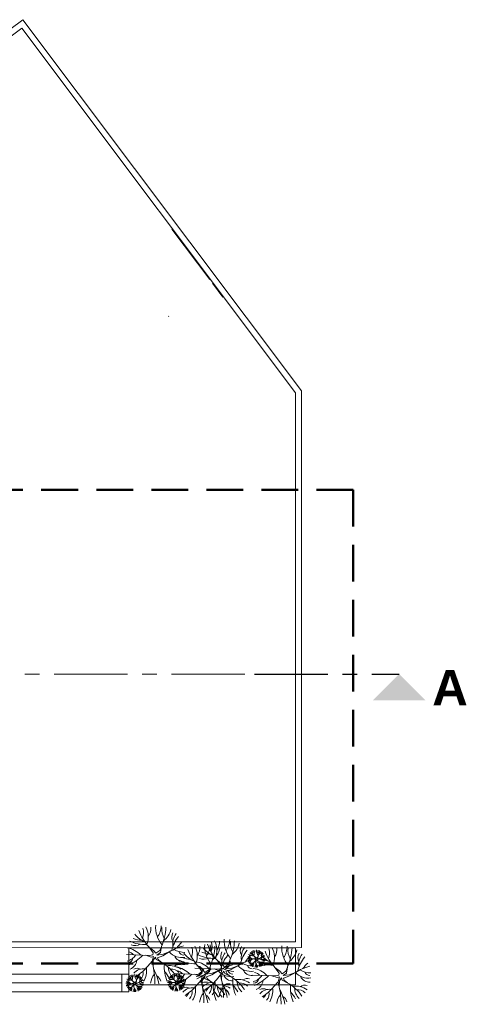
# Model space of a CAD drawing. Extents: x -45086 to 279774, y -60645 to -24658.
# Tile 35 of 35: x 23614 to 25118, y -60402 to -57045. Entities that reach past the tile are written whole.
import ezdxf

# ---------------------------------------------------------------- set-up
doc = ezdxf.new("R2010")
doc.units = 0
doc.header["$LTSCALE"] = 0.1
doc.header["$MEASUREMENT"] = 0
doc.linetypes.add('AXESx2', pattern=[4, 2.5, -0.5, 0.5, -0.5])
doc.linetypes.add('CACHE2', pattern=[0.1875, 0.125, -0.0625])
doc.layers.get('0').update_dxf_attribs({"lineweight": 9})
doc.layers.add('Aucune', color=7, linetype='Continuous', lineweight=9)
doc.styles.add('STYLE_GENERE_6', font='arialbd.ttf')

msp = doc.modelspace()

# ---------------------------------------------------------------- linework, layer by layer
at = {"color": 253, "linetype": 'Continuous'}
for p, q in [((23624.651, -57045.454), (22512.101, -57878.937)), ((23624.651, -57045.454), (24573.492, -58311.014)), ((23620.991, -57073.913), (22540.111, -57882.956)), ((23620.991, -57073.913), (24553.515, -58317.697)), ((24132.538, -57759.571), (24261.34, -57931.358)), ((24121.816, -58057.685), (24120.857, -58056.232)), ((24553.515, -58317.697), (24553.515, -60189.11)), ((24573.492, -58311.014), (24573.492, -60208.431)), ((23153.204, -60209.139), (24573.492, -60208.431)), ((24553.492, -60189.11), (23173.204, -60189.11)), ((23173.204, -60298.698), (23985.398, -60298.698)), ((23961.398, -60358.698), (23961.398, -60298.279)), ((23985.398, -60298.698), (23985.398, -60335.232)), ((23173.237, -60328.698), (23961.398, -60328.698)), ((23173.245, -60358.698), (23985.398, -60358.698))]:
    msp.add_line(p, q, dxfattribs=at)
at = {"color": 253, "linetype": 'Continuous', "lineweight": 20}
for p, q in [((24177.911, -57820.065), (24261.348, -57931.352)), ((24270.691, -57943.813), (24306.222, -57991.204)), ((23985.398, -60209.102), (23985.398, -60358.698)), ((24553.029, -60209.102), (23985.398, -60209.102)), ((24070.974, -60219.24), (24053.823, -60206.055)), ((24068.368, -60226.19), (24053.823, -60206.055)), ((24090.788, -60218.857), (24096.556, -60205.751)), ((24092.995, -60225.504), (24096.75, -60204.673)), ((24553.029, -60335.232), (24553.029, -60209.102)), ((23977.307, -60232.271), (24056.206, -60234.877)), ((24043.218, -60234.448), (24061.418, -60240.958)), ((24056.206, -60234.877), (24067.499, -60233.14)), ((24061.418, -60240.958), (24069.494, -60238.424)), ((24064.893, -60254.858), (24069.494, -60238.424)), ((24067.499, -60233.14), (24068.368, -60226.19)), ((24075.994, -60241.504), (24068.775, -60251.764)), ((24070.974, -60219.24), (24077.924, -60227.927)), ((24078.708, -60249.508), (24075.994, -60241.504)), ((24077.924, -60227.927), (24090.788, -60218.857)), ((24092.995, -60225.504), (24081.399, -60234.008)), ((24081.399, -60234.008), (24102.742, -60231.304)), ((24101.097, -60236.108), (24082.951, -60242.856)), ((24082.951, -60242.856), (24085.711, -60249.405)), ((24123.387, -60223.287), (24101.097, -60236.108)), ((24102.742, -60231.304), (24123.387, -60223.287)), ((24418.281, -60242.414), (24413.135, -60238.459)), ((24417.499, -60244.499), (24413.135, -60238.459)), ((24417.238, -60246.584), (24417.499, -60244.499)), ((24418.281, -60242.414), (24420.366, -60245.02)), ((24420.366, -60245.02), (24424.225, -60242.299)), ((24424.887, -60244.293), (24421.408, -60246.845)), ((24424.225, -60242.299), (24425.955, -60238.368)), ((24424.887, -60244.293), (24426.014, -60238.044)), ((24434.005, -60243.628), (24427.318, -60247.475)), ((24427.811, -60246.033), (24434.005, -60243.628)), ((24050.248, -60271.537), (24064.893, -60254.858)), ((24064.893, -60254.858), (24068.27, -60272.187)), ((24068.775, -60251.764), (24068.27, -60272.187)), ((24078.708, -60249.508), (24097.442, -60259.362)), ((24096.472, -60258.851), (24085.711, -60249.405)), ((24237.843, -60284.095), (24220.692, -60270.91)), ((24235.237, -60291.045), (24220.692, -60270.91)), ((24257.657, -60283.712), (24263.425, -60270.607)), ((24259.864, -60290.359), (24263.619, -60269.528)), ((24304.353, -60266.049), (24287.202, -60252.864)), ((24301.747, -60272.998), (24287.202, -60252.864)), ((24300.878, -60279.948), (24301.747, -60272.998)), ((24304.353, -60266.049), (24311.303, -60274.736)), ((24311.303, -60274.736), (24324.167, -60265.666)), ((24326.374, -60272.313), (24314.778, -60280.817)), ((24314.778, -60280.817), (24336.121, -60278.113)), ((24324.167, -60265.666), (24329.935, -60252.56)), ((24326.374, -60272.313), (24330.129, -60251.481)), ((24356.766, -60270.096), (24334.476, -60282.917)), ((24336.121, -60278.113), (24356.766, -60270.096)), ((24390.181, -60246.323), (24413.85, -60247.105)), ((24409.954, -60246.977), (24415.414, -60248.93)), ((24412.063, -60258.103), (24416.456, -60253.099)), ((24413.85, -60247.105), (24417.238, -60246.584)), ((24415.414, -60248.93), (24417.837, -60248.169)), ((24416.456, -60253.099), (24417.837, -60248.169)), ((24416.456, -60253.099), (24417.47, -60258.298)), ((24417.621, -60252.171), (24417.47, -60258.298)), ((24419.787, -60249.093), (24417.621, -60252.171)), ((24420.601, -60251.495), (24419.787, -60249.093)), ((24420.601, -60251.495), (24426.221, -60254.451)), ((24421.408, -60246.845), (24427.811, -60246.033)), ((24427.318, -60247.475), (24421.874, -60249.499)), ((24421.874, -60249.499), (24422.702, -60251.464)), ((24425.93, -60254.298), (24422.702, -60251.464)), ((24500.364, -60288.996), (24483.213, -60275.811)), ((24497.758, -60295.946), (24483.213, -60275.811)), ((24520.178, -60288.613), (24525.946, -60275.507)), ((24522.385, -60295.26), (24526.14, -60274.429)), ((23173.204, -60298.698), (23961.398, -60298.698)), ((23961.398, -60298.698), (23961.398, -60358.698)), ((24144.176, -60297.126), (24223.075, -60299.732)), ((24210.087, -60299.303), (24228.287, -60305.813)), ((24210.686, -60279.08), (24289.585, -60281.686)), ((24223.075, -60299.732), (24234.368, -60297.995)), ((24228.287, -60305.813), (24236.364, -60303.279)), ((24231.762, -60319.713), (24236.364, -60303.279)), ((24234.368, -60297.995), (24235.237, -60291.045)), ((24242.863, -60306.359), (24235.645, -60316.619)), ((24237.843, -60284.095), (24244.793, -60292.782)), ((24245.577, -60314.363), (24242.863, -60306.359)), ((24244.793, -60292.782), (24257.657, -60283.712)), ((24259.864, -60290.359), (24248.268, -60298.863)), ((24248.268, -60298.863), (24269.611, -60296.159)), ((24267.967, -60300.964), (24249.82, -60307.711)), ((24249.82, -60307.711), (24252.581, -60314.261)), ((24290.256, -60288.142), (24267.967, -60300.964)), ((24269.611, -60296.159), (24290.256, -60288.142)), ((24276.597, -60281.257), (24294.797, -60287.767)), ((24283.628, -60318.346), (24298.272, -60301.666)), ((24289.585, -60281.686), (24300.878, -60279.948)), ((24294.797, -60287.767), (24302.874, -60285.233)), ((24298.272, -60301.666), (24302.874, -60285.233)), ((24298.272, -60301.666), (24301.649, -60318.995)), ((24302.155, -60298.573), (24301.649, -60318.995)), ((24309.373, -60288.312), (24302.155, -60298.573)), ((24312.087, -60296.317), (24309.373, -60288.312)), ((24312.087, -60296.317), (24330.821, -60306.171)), ((24334.476, -60282.917), (24316.33, -60289.665)), ((24316.33, -60289.665), (24319.091, -60296.214)), ((24329.851, -60305.66), (24319.091, -60296.214)), ((24406.697, -60302.027), (24485.596, -60304.633)), ((24472.608, -60304.204), (24490.808, -60310.714)), ((24485.596, -60304.633), (24496.89, -60302.896)), ((24490.808, -60310.714), (24498.885, -60308.18)), ((24494.283, -60324.614), (24498.885, -60308.18)), ((24496.89, -60302.896), (24497.758, -60295.946)), ((24505.384, -60311.26), (24498.166, -60321.52)), ((24500.364, -60288.996), (24507.314, -60297.683)), ((24508.099, -60319.264), (24505.384, -60311.26)), ((24507.314, -60297.683), (24520.178, -60288.613)), ((24522.385, -60295.26), (24510.789, -60303.764)), ((24510.789, -60303.764), (24532.133, -60301.06)), ((24530.488, -60305.864), (24512.342, -60312.612)), ((24552.777, -60293.043), (24530.488, -60305.864)), ((24532.133, -60301.06), (24552.777, -60293.043)), ((23975.544, -60329.639), (23999.214, -60330.421)), ((23985.398, -60335.232), (24553.029, -60335.232)), ((23995.318, -60330.292), (24000.778, -60332.245)), ((23997.427, -60341.419), (24001.82, -60336.415)), ((24003.645, -60325.73), (23998.499, -60321.775)), ((24002.863, -60327.815), (23998.499, -60321.775)), ((23999.214, -60330.421), (24002.602, -60329.9)), ((24000.778, -60332.245), (24003.201, -60331.485)), ((24001.82, -60336.415), (24003.201, -60331.485)), ((24001.82, -60336.415), (24002.833, -60341.614)), ((24002.602, -60329.9), (24002.863, -60327.815)), ((24002.985, -60335.487), (24002.833, -60341.614)), ((24005.151, -60332.409), (24002.985, -60335.487)), ((24003.645, -60325.73), (24005.73, -60328.336)), ((24005.965, -60334.81), (24005.151, -60332.409)), ((24005.73, -60328.336), (24009.589, -60325.615)), ((24005.965, -60334.81), (24011.585, -60337.767)), ((24010.251, -60327.609), (24006.772, -60330.161)), ((24006.772, -60330.161), (24013.175, -60329.349)), ((24012.682, -60330.791), (24007.238, -60332.815)), ((24007.238, -60332.815), (24008.066, -60334.78)), ((24011.294, -60337.614), (24008.066, -60334.78)), ((24009.589, -60325.615), (24011.319, -60321.683)), ((24010.251, -60327.609), (24011.377, -60321.36)), ((24019.368, -60326.944), (24012.682, -60330.791)), ((24013.175, -60329.349), (24019.368, -60326.944)), ((24117.846, -60327.189), (24141.515, -60327.971)), ((24137.619, -60327.842), (24143.079, -60329.795)), ((24139.728, -60338.969), (24144.121, -60333.965)), ((24145.946, -60323.28), (24140.8, -60319.324)), ((24145.164, -60325.365), (24140.8, -60319.324)), ((24141.515, -60327.971), (24144.903, -60327.449)), ((24143.079, -60329.795), (24145.502, -60329.035)), ((24144.121, -60333.965), (24145.502, -60329.035)), ((24144.121, -60333.965), (24145.134, -60339.164)), ((24144.903, -60327.449), (24145.164, -60325.365)), ((24145.286, -60333.037), (24145.134, -60339.164)), ((24147.452, -60329.959), (24145.286, -60333.037)), ((24145.946, -60323.28), (24148.031, -60325.886)), ((24148.266, -60332.36), (24147.452, -60329.959)), ((24148.031, -60325.886), (24151.89, -60323.165)), ((24148.266, -60332.36), (24153.886, -60335.316)), ((24152.552, -60325.159), (24149.073, -60327.71)), ((24149.073, -60327.71), (24155.476, -60326.899)), ((24154.983, -60328.34), (24149.539, -60330.365)), ((24149.539, -60330.365), (24150.367, -60332.329)), ((24153.595, -60335.163), (24150.367, -60332.329)), ((24151.89, -60323.165), (24153.62, -60319.233)), ((24152.552, -60325.159), (24153.679, -60318.909)), ((24161.67, -60324.494), (24154.983, -60328.34)), ((24155.476, -60326.899), (24161.67, -60324.494)), ((24217.118, -60336.392), (24231.762, -60319.713)), ((24231.762, -60319.713), (24235.139, -60337.042)), ((24235.645, -60316.619), (24235.139, -60337.042)), ((24245.577, -60314.363), (24264.311, -60324.217)), ((24263.341, -60323.707), (24252.581, -60314.261)), ((24479.639, -60341.293), (24494.283, -60324.614)), ((24494.283, -60324.614), (24497.66, -60341.943)), ((24498.166, -60321.52), (24497.66, -60341.943)), ((24508.099, -60319.264), (24526.832, -60329.118)), ((24512.342, -60312.612), (24515.102, -60319.162)), ((24525.862, -60328.607), (24515.102, -60319.162)), ((23961.398, -60358.698), (23173.204, -60358.698))]:
    msp.add_line(p, q, dxfattribs=at)
at = {"linetype": 'CACHE2', "lineweight": 50, "ltscale": 10000}
for p, q in [((24750.007, -58648.318), (21140.589, -58648.318)), ((24750.007, -58648.318), (24750.007, -60263.027)), ((24750.007, -60263.027), (21165.074, -60263.027))]:
    msp.add_line(p, q, dxfattribs=at)
at = {"linetype": 'AXESx2', "ltscale": 1000}
msp.add_line((21331.191, -59276.176), (24413.327, -59276.176), dxfattribs=at)
at = {"linetype": 'AXESx2', "lineweight": 30, "ltscale": 1000}
msp.add_line((24413.327, -59276.176), (24906.097, -59276.176), dxfattribs=at)
at = {"color": 253, "linetype": 'Continuous', "lineweight": 20}
for centre, radius, start, end in [((23985.831, -60157.545), 49.829, 337.868009, 17.453873), ((23978.283, -60171.843), 73.795, 338.923091, 27.14338), ((24017.318, -60143.97), 43.427, 323.119809, 6.315533), ((24173.354, -60138.225), 96.467, 176.611408, 219.455724), ((24019.201, -60130.905), 76.642, 326.791628, 357.465845), ((23920.098, -60128.878), 192.225, 336.777683, 357.021028), ((24157.268, -60146.951), 59.175, 173.39519, 210.401972), ((24032.978, -60096.364), 87.313, 248.266723, 267.927431), ((24087.956, -60092.865), 108.113, 220.293261, 244.184107), ((24172.031, -60096.377), 161.253, 199.56904, 222.85653), ((24066.027, -60133.62), 63.749, 306.563673, 348.107827), ((24157.851, -60172.909), 26.322, 146.070738, 212.39629), ((24239.89, -60241.433), 110.51, 139.974867, 167.925168), ((24189.911, -60194.777), 54.838, 141.882458, 189.800424), ((23967.183, -60290.891), 82.362, 43.784597, 81.092477), ((24043.014, -60072.887), 125.562, 244.344898, 271.883503), ((24006.332, -60157.953), 43.226, 252.334027, 295.090602), ((24213.101, -60365.892), 168.478, 104.035905, 122.174323), ((24234.084, -60267.476), 102.467, 132.047971, 145.862178), ((24152.7, -60222.4), 49.829, 337.868009, 17.453873), ((24145.152, -60236.698), 73.795, 338.923091, 27.14338), ((24184.188, -60208.825), 43.427, 323.119809, 6.315533), ((24321.336, -60139.674), 108.113, 220.293261, 244.184107), ((24340.223, -60203.08), 96.467, 176.611408, 219.455724), ((24186.071, -60195.76), 76.642, 326.791628, 357.465845), ((24405.41, -60143.186), 161.253, 199.56904, 222.85653), ((24086.968, -60193.733), 192.225, 336.777683, 357.021028), ((24324.137, -60211.806), 59.175, 173.39519, 210.401972), ((24219.21, -60204.354), 49.829, 337.868009, 17.453873), ((24232.896, -60198.475), 63.749, 306.563673, 348.107827), ((24211.662, -60218.652), 73.795, 338.923091, 27.14338), ((24250.697, -60190.779), 43.427, 323.119809, 6.315533), ((24406.733, -60185.033), 96.467, 176.611408, 219.455724), ((24252.581, -60177.714), 76.642, 326.791628, 357.465845), ((24153.477, -60175.687), 192.225, 336.777683, 357.021028), ((24390.647, -60193.76), 59.175, 173.39519, 210.401972), ((24299.406, -60180.429), 63.749, 306.563673, 348.107827), ((24391.23, -60219.718), 26.322, 146.070738, 212.39629), ((24423.29, -60241.586), 54.838, 141.882458, 189.800424), ((24407.673, -60241.599), 73.795, 338.923091, 27.14338), ((24446.709, -60213.726), 43.427, 323.119809, 6.315533), ((24602.744, -60207.981), 96.467, 176.611408, 219.455724), ((24448.592, -60200.661), 76.642, 326.791628, 357.465845), ((24349.489, -60198.634), 192.225, 336.777683, 357.021028), ((24586.658, -60216.707), 59.175, 173.39519, 210.401972), ((23965.315, -60204.412), 52.677, 286.114364, 326.704981), ((23981.668, -60242.427), 17.672, 268.697145, 352.429309), ((23926.284, -60132.604), 147.114, 293.061414, 316.375102), ((23981.304, -60248.653), 25.492, 37.686163, 83.32079), ((24167.07, -60183.968), 58.773, 221.99057, 279.062438), ((24178.242, -60146.05), 78.992, 240.196766, 268.765285), ((24172.39, -60222.548), 34.448, 204.10058, 272.17431), ((24172.426, -60216.2), 17.53, 198.598975, 270.670918), ((24199.847, -60161.219), 87.313, 248.266723, 267.927431), ((24254.826, -60157.721), 108.113, 220.293261, 244.184107), ((24338.9, -60161.232), 161.253, 199.56904, 222.85653), ((24276.393, -60119.696), 125.562, 244.344898, 271.883503), ((24239.712, -60204.762), 43.226, 252.334027, 295.090602), ((24266.357, -60143.173), 87.313, 248.266723, 267.927431), ((24324.72, -60237.764), 26.322, 146.070738, 212.39629), ((24406.76, -60306.288), 110.51, 139.974867, 167.925168), ((24356.78, -60259.632), 54.838, 141.882458, 189.800424), ((24473.269, -60288.241), 110.51, 139.974867, 167.925168), ((24467.463, -60314.284), 102.467, 132.047971, 145.862178), ((24387.143, -60263.909), 24.709, 43.784597, 81.092477), ((24391.38, -60251.238), 7.648, 37.686163, 83.32079), ((24409.893, -60198.508), 37.669, 244.344898, 271.883503), ((24398.888, -60224.028), 12.968, 252.334027, 295.090602), ((24406.882, -60205.551), 26.194, 248.266723, 267.927431), ((24423.376, -60204.502), 32.434, 220.293261, 244.184107), ((24448.598, -60205.555), 48.376, 199.56904, 222.85653), ((24392.738, -60223.906), 14.949, 337.868009, 17.453873), ((24390.473, -60228.195), 22.138, 338.923091, 27.14338), ((24402.184, -60219.833), 13.028, 323.119809, 6.315533), ((24448.995, -60218.11), 28.94, 176.611408, 219.455724), ((24402.749, -60215.914), 22.993, 326.791628, 357.465845), ((24373.018, -60215.306), 57.668, 336.777683, 357.021028), ((24444.169, -60220.727), 17.753, 173.39519, 210.401972), ((24416.797, -60216.728), 19.125, 306.563673, 348.107827), ((24460.919, -60286.41), 50.543, 104.035905, 122.174323), ((24447.11, -60231.833), 17.632, 221.99057, 279.062438), ((24517.347, -60162.622), 108.113, 220.293261, 244.184107), ((24444.344, -60228.515), 7.897, 146.070738, 212.39629), ((24468.956, -60249.072), 33.153, 139.974867, 167.925168), ((24453.962, -60235.075), 16.452, 141.882458, 189.800424), ((24450.461, -60220.457), 23.698, 240.196766, 268.765285), ((24467.214, -60256.885), 30.74, 132.047971, 145.862178), ((24448.716, -60241.502), 5.259, 198.598975, 270.670918), ((24601.421, -60166.133), 161.253, 199.56904, 222.85653), ((24415.221, -60227.301), 49.829, 337.868009, 17.453873), ((24495.417, -60203.376), 63.749, 306.563673, 348.107827), ((24587.241, -60242.665), 26.322, 146.070738, 212.39629), ((24669.281, -60311.189), 110.51, 139.974867, 167.925168), ((24619.301, -60264.533), 54.838, 141.882458, 189.800424), ((23977.683, -60248.412), 35.289, 290.844507, 354.869852), ((23925.525, -60168.635), 161.693, 301.602973, 320.476228), ((23979.411, -60287.339), 66.86, 327.638179, 8.842102), ((23838.161, -60326.514), 236.435, 358.673421, 13.28387), ((24027.634, -60382.804), 141.814, 33.521104, 60.511283), ((24228.764, -60275.189), 122.485, 175.26338, 203.451251), ((24123.259, -60341.636), 71.744, 55.961949, 97.262515), ((24169.36, -60276.119), 48.498, 179.791236, 227.909818), ((24156.266, -60291.151), 24.62, 73.392398, 129.128815), ((24134.052, -60355.746), 82.362, 43.784597, 81.092477), ((24209.883, -60137.742), 125.562, 244.344898, 271.883503), ((24173.202, -60222.809), 43.226, 252.334027, 295.090602), ((24200.562, -60337.7), 82.362, 43.784597, 81.092477), ((24214.684, -60295.462), 25.492, 37.686163, 83.32079), ((24379.97, -60430.747), 168.478, 104.035905, 122.174323), ((24400.953, -60332.331), 102.467, 132.047971, 145.862178), ((24446.48, -60412.701), 168.478, 104.035905, 122.174323), ((24400.449, -60230.777), 58.773, 221.99057, 279.062438), ((24411.621, -60192.858), 78.992, 240.196766, 268.765285), ((24405.805, -60263.008), 17.53, 198.598975, 270.670918), ((24386.583, -60237.966), 15.803, 286.114364, 326.704981), ((24391.489, -60249.37), 5.302, 268.697145, 352.429309), ((24374.874, -60216.423), 44.134, 293.061414, 316.375102), ((24390.293, -60251.166), 10.587, 290.844507, 354.869852), ((24401.196, -60267.883), 7.537, 62.321671, 118.115907), ((24407.619, -60273.713), 12.842, 81.728528, 139.999247), ((24374.646, -60227.233), 48.508, 301.602973, 320.476228), ((24386.398, -60256.572), 19.84, 318.84319, 331.84536), ((24397.782, -60265.458), 9.471, 316.652268, 12.804303), ((24390.812, -60262.844), 20.058, 327.638179, 8.842102), ((24430.92, -60277.051), 16.076, 138.439483, 174.734601), ((24348.437, -60274.596), 70.93, 358.673421, 13.28387), ((24472.404, -60142.643), 125.562, 244.344898, 271.883503), ((24377.819, -60283.491), 45.983, 9.26545, 28.78759), ((24417.326, -60275.349), 8.125, 12.264604, 61.646842), ((24435.723, -60227.71), 43.226, 252.334027, 295.090602), ((24405.279, -60291.483), 42.544, 33.521104, 60.511283), ((24465.618, -60259.199), 36.746, 175.26338, 203.451251), ((24391.633, -60295.553), 49.354, 30.462511, 40.576833), ((24462.368, -60166.12), 87.313, 248.266723, 267.927431), ((24433.966, -60279.133), 21.523, 55.961949, 97.262515), ((24447.797, -60259.478), 14.549, 179.791236, 227.909818), ((24436.38, -60271.638), 10.384, 43.622837, 96.111567), ((24443.868, -60263.987), 7.386, 73.392398, 129.128815), ((24448.706, -60243.407), 10.334, 204.10058, 272.17431), ((24642.491, -60435.648), 168.478, 104.035905, 122.174323), ((24663.474, -60337.232), 102.467, 132.047971, 145.862178), ((24008.739, -60287.818), 32.434, 220.293261, 244.184107), ((24033.962, -60288.871), 48.376, 199.56904, 222.85653), ((23978.102, -60307.222), 14.949, 337.868009, 17.453873), ((23975.837, -60311.511), 22.138, 338.923091, 27.14338), ((23987.548, -60303.149), 13.028, 323.119809, 6.315533), ((24014.023, -60304.136), 25.124, 62.321671, 118.115907), ((24035.435, -60323.569), 42.806, 81.728528, 139.999247), ((24034.358, -60301.425), 28.94, 176.611408, 219.455724), ((23988.113, -60299.23), 22.993, 326.791628, 357.465845), ((23958.382, -60298.621), 57.668, 336.777683, 357.021028), ((24029.533, -60304.043), 17.753, 173.39519, 210.401972), ((24002.16, -60300.044), 19.125, 306.563673, 348.107827), ((23964.698, -60266.434), 66.134, 318.84319, 331.84536), ((24029.708, -60311.831), 7.897, 146.070738, 212.39629), ((24054.319, -60332.388), 33.153, 139.974867, 167.925168), ((24039.326, -60318.391), 16.452, 141.882458, 189.800424), ((24002.644, -60296.054), 31.569, 316.652268, 12.804303), ((24113.103, -60334.698), 53.587, 138.439483, 174.734601), ((23936.1, -60356.162), 153.278, 9.26545, 28.78759), ((24067.792, -60329.023), 27.083, 12.264604, 61.646842), ((23982.148, -60396.371), 164.513, 30.462511, 40.576833), ((24134.547, -60286.417), 26.194, 248.266723, 267.927431), ((24151.04, -60285.367), 32.434, 220.293261, 244.184107), ((24131.304, -60316.652), 34.614, 43.622837, 96.111567), ((24176.263, -60286.421), 48.376, 199.56904, 222.85653), ((24120.403, -60304.771), 14.949, 337.868009, 17.453873), ((24118.138, -60309.061), 22.138, 338.923091, 27.14338), ((24129.849, -60300.699), 13.028, 323.119809, 6.315533), ((24132.184, -60269.267), 52.677, 286.114364, 326.704981), ((24176.66, -60298.975), 28.94, 176.611408, 219.455724), ((24148.537, -60307.283), 17.672, 268.697145, 352.429309), ((24130.414, -60296.779), 22.993, 326.791628, 357.465845), ((24093.153, -60197.459), 147.114, 293.061414, 316.375102), ((24148.174, -60313.508), 25.492, 37.686163, 83.32079), ((24100.683, -60296.171), 57.668, 336.777683, 357.021028), ((24171.834, -60301.593), 17.753, 173.39519, 210.401972), ((24144.462, -60297.594), 19.125, 306.563673, 348.107827), ((24172.009, -60309.38), 7.897, 146.070738, 212.39629), ((24196.621, -60329.937), 33.153, 139.974867, 167.925168), ((24181.627, -60315.941), 16.452, 141.882458, 189.800424), ((24198.694, -60251.221), 52.677, 286.114364, 326.704981), ((24215.047, -60289.236), 17.672, 268.697145, 352.429309), ((24159.663, -60179.413), 147.114, 293.061414, 316.375102), ((24211.062, -60295.221), 35.289, 290.844507, 354.869852), ((24333.939, -60248.823), 58.773, 221.99057, 279.062438), ((24345.111, -60210.905), 78.992, 240.196766, 268.765285), ((24339.259, -60287.403), 34.448, 204.10058, 272.17431), ((24339.295, -60281.055), 17.53, 198.598975, 270.670918), ((24261.013, -60429.613), 141.814, 33.521104, 60.511283), ((24462.143, -60321.998), 122.485, 175.26338, 203.451251), ((24405.769, -60269.357), 34.448, 204.10058, 272.17431), ((24396.573, -60360.647), 82.362, 43.784597, 81.092477), ((24394.705, -60274.168), 52.677, 286.114364, 326.704981), ((24355.674, -60202.36), 147.114, 293.061414, 316.375102), ((24410.695, -60318.409), 25.492, 37.686163, 83.32079), ((24596.46, -60253.724), 58.773, 221.99057, 279.062438), ((24607.632, -60215.806), 78.992, 240.196766, 268.765285), ((24601.78, -60292.304), 34.448, 204.10058, 272.17431), ((24601.816, -60285.956), 17.53, 198.598975, 270.670918), ((23972.507, -60347.225), 24.709, 43.784597, 81.092477), ((23971.947, -60321.282), 15.803, 286.114364, 326.704981), ((23976.853, -60332.686), 5.302, 268.697145, 352.429309), ((23960.237, -60299.739), 44.134, 293.061414, 316.375102), ((23976.744, -60334.554), 7.648, 37.686163, 83.32079), ((23995.256, -60281.824), 37.669, 244.344898, 271.883503), ((23975.657, -60334.482), 10.587, 290.844507, 354.869852), ((23984.252, -60307.344), 12.968, 252.334027, 295.090602), ((23992.246, -60288.867), 26.194, 248.266723, 267.927431), ((23986.559, -60351.199), 7.537, 62.321671, 118.115907), ((23992.983, -60357.029), 12.842, 81.728528, 139.999247), ((23960.01, -60310.549), 48.508, 301.602973, 320.476228), ((23976.176, -60346.16), 20.058, 327.638179, 8.842102), ((23933.801, -60357.912), 70.93, 358.673421, 13.28387), ((23963.182, -60366.807), 45.983, 9.26545, 28.78759), ((23990.642, -60374.799), 42.544, 33.521104, 60.511283), ((24050.981, -60342.515), 36.746, 175.26338, 203.451251), ((24019.33, -60362.449), 21.523, 55.961949, 97.262515), ((24033.16, -60342.794), 14.549, 179.791236, 227.909818), ((24046.283, -60369.726), 50.543, 104.035905, 122.174323), ((24032.473, -60315.148), 17.632, 221.99057, 279.062438), ((24021.744, -60354.954), 10.384, 43.622837, 96.111567), ((24035.825, -60303.773), 23.698, 240.196766, 268.765285), ((24029.232, -60347.303), 7.386, 73.392398, 129.128815), ((24034.069, -60326.722), 10.334, 204.10058, 272.17431), ((24052.577, -60340.201), 30.74, 132.047971, 145.862178), ((24034.08, -60324.818), 5.259, 198.598975, 270.670918), ((24114.808, -60344.775), 24.709, 43.784597, 81.092477), ((24114.248, -60318.831), 15.803, 286.114364, 326.704981), ((24119.154, -60330.236), 5.302, 268.697145, 352.429309), ((24102.539, -60297.289), 44.134, 293.061414, 316.375102), ((24119.045, -60332.104), 7.648, 37.686163, 83.32079), ((24137.558, -60279.374), 37.669, 244.344898, 271.883503), ((24117.958, -60332.031), 10.587, 290.844507, 354.869852), ((24126.553, -60304.894), 12.968, 252.334027, 295.090602), ((24128.86, -60348.748), 7.537, 62.321671, 118.115907), ((24135.284, -60354.578), 12.842, 81.728528, 139.999247), ((24102.311, -60308.098), 48.508, 301.602973, 320.476228), ((24125.447, -60346.324), 9.471, 316.652268, 12.804303), ((24118.477, -60343.709), 20.058, 327.638179, 8.842102), ((24076.102, -60355.462), 70.93, 358.673421, 13.28387), ((24105.484, -60364.356), 45.983, 9.26545, 28.78759), ((24132.944, -60372.349), 42.544, 33.521104, 60.511283), ((24193.283, -60340.064), 36.746, 175.26338, 203.451251), ((24119.298, -60376.419), 49.354, 30.462511, 40.576833), ((24144.552, -60313.267), 35.289, 290.844507, 354.869852), ((24161.631, -60359.999), 21.523, 55.961949, 97.262515), ((24175.462, -60340.343), 14.549, 179.791236, 227.909818), ((24188.584, -60367.275), 50.543, 104.035905, 122.174323), ((24174.774, -60312.698), 17.632, 221.99057, 279.062438), ((24164.045, -60352.503), 10.384, 43.622837, 96.111567), ((24178.126, -60301.323), 23.698, 240.196766, 268.765285), ((24171.533, -60344.853), 7.386, 73.392398, 129.128815), ((24176.37, -60324.272), 10.334, 204.10058, 272.17431), ((24180.892, -60368.991), 25.124, 62.321671, 118.115907), ((24194.879, -60337.75), 30.74, 132.047971, 145.862178), ((24202.304, -60388.424), 42.806, 81.728528, 139.999247), ((24176.381, -60322.367), 5.259, 198.598975, 270.670918), ((24092.394, -60233.49), 161.693, 301.602973, 320.476228), ((24146.28, -60352.194), 66.86, 327.638179, 8.842102), ((24005.03, -60391.369), 236.435, 358.673421, 13.28387), ((24247.402, -60350.945), 25.124, 62.321671, 118.115907), ((24268.814, -60370.378), 42.806, 81.728528, 139.999247), ((24158.904, -60215.444), 161.693, 301.602973, 320.476228), ((24198.077, -60313.243), 66.134, 318.84319, 331.84536), ((24236.024, -60342.863), 31.569, 316.652268, 12.804303), ((24194.503, -60447.659), 141.814, 33.521104, 60.511283), ((24212.79, -60334.148), 66.86, 327.638179, 8.842102), ((24395.633, -60340.044), 122.485, 175.26338, 203.451251), ((24290.128, -60406.491), 71.744, 55.961949, 97.262515), ((24336.229, -60340.974), 48.498, 179.791236, 227.909818), ((24346.483, -60381.507), 53.587, 138.439483, 174.734601), ((24071.54, -60373.322), 236.435, 358.673421, 13.28387), ((24169.479, -60402.971), 153.278, 9.26545, 28.78759), ((24323.136, -60356.006), 24.62, 73.392398, 129.128815), ((24215.527, -60443.18), 164.513, 30.462511, 40.576833), ((24356.638, -60388.445), 71.744, 55.961949, 97.262515), ((24402.739, -60322.927), 48.498, 179.791236, 227.909818), ((24364.683, -60363.461), 34.614, 43.622837, 96.111567), ((24389.645, -60337.96), 24.62, 73.392398, 129.128815), ((24411.058, -60312.183), 17.672, 268.697145, 352.429309), ((24407.073, -60318.168), 35.289, 290.844507, 354.869852), ((24354.915, -60238.391), 161.693, 301.602973, 320.476228), ((24267.551, -60396.27), 236.435, 358.673421, 13.28387), ((24457.024, -60452.56), 141.814, 33.521104, 60.511283), ((24658.154, -60344.945), 122.485, 175.26338, 203.451251), ((24552.649, -60411.392), 71.744, 55.961949, 97.262515), ((24598.751, -60345.875), 48.498, 179.791236, 227.909818), ((24585.657, -60360.907), 24.62, 73.392398, 129.128815), ((23971.762, -60339.888), 19.84, 318.84319, 331.84536), ((23983.146, -60348.774), 9.471, 316.652268, 12.804303), ((24016.283, -60360.367), 16.076, 138.439483, 174.734601), ((24002.69, -60358.665), 8.125, 12.264604, 61.646842), ((23976.997, -60378.869), 49.354, 30.462511, 40.576833), ((24114.063, -60337.438), 19.84, 318.84319, 331.84536), ((24158.585, -60357.917), 16.076, 138.439483, 174.734601), ((24144.991, -60356.215), 8.125, 12.264604, 61.646842), ((24131.567, -60331.289), 66.134, 318.84319, 331.84536), ((24169.514, -60360.909), 31.569, 316.652268, 12.804303), ((24279.973, -60399.553), 53.587, 138.439483, 174.734601), ((24102.969, -60421.018), 153.278, 9.26545, 28.78759), ((24234.662, -60393.878), 27.083, 12.264604, 61.646842), ((24149.018, -60461.226), 164.513, 30.462511, 40.576833), ((24298.173, -60381.507), 34.614, 43.622837, 96.111567), ((24301.172, -60375.832), 27.083, 12.264604, 61.646842), ((24443.414, -60373.892), 25.124, 62.321671, 118.115907), ((24464.825, -60393.325), 42.806, 81.728528, 139.999247), ((24394.088, -60336.19), 66.134, 318.84319, 331.84536), ((24432.035, -60365.81), 31.569, 316.652268, 12.804303), ((24408.801, -60357.095), 66.86, 327.638179, 8.842102), ((24542.494, -60404.454), 53.587, 138.439483, 174.734601), ((24365.49, -60425.919), 153.278, 9.26545, 28.78759), ((24497.183, -60398.779), 27.083, 12.264604, 61.646842), ((24411.539, -60466.127), 164.513, 30.462511, 40.576833), ((24560.694, -60386.408), 34.614, 43.622837, 96.111567)]:
    msp.add_arc(centre, radius, start, end, dxfattribs=at)
at = {"layer": 'Aucune', "color": 7, "linetype": 'Continuous', "lineweight": 15}
msp.add_solid([(24816.241, -59366.032), (24995.953, -59366.032), (24906.097, -59276.176)], dxfattribs=at)

# ---------------------------------------------------------------- texts
at = {"layer": 'Aucune', "color": 7, "linetype": 'Continuous', "lineweight": 50, "insert": (25018.966, -59262.152), "char_height": 120, "attachment_point": 1, "line_spacing_factor": 0.975772, "style": 'STYLE_GENERE_6'}
msp.add_mtext('A', dxfattribs=at)

doc.saveas('drawing.dxf')
